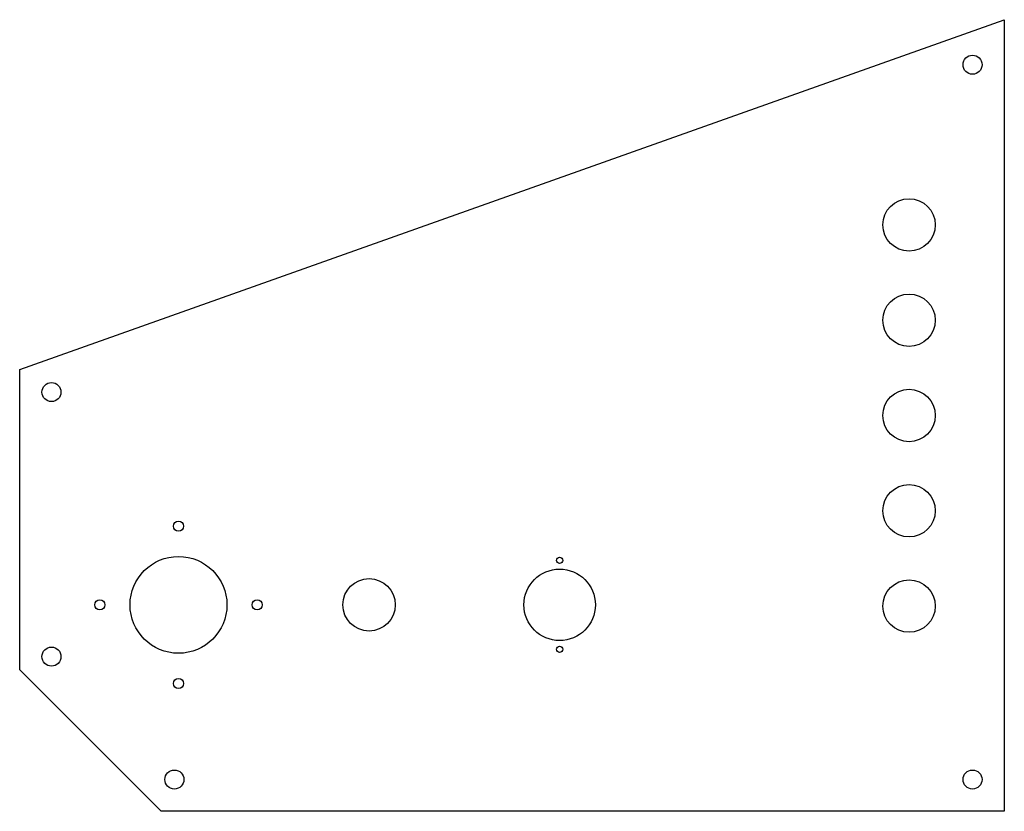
# Model space of a CAD drawing. Header units: millimetres. Extents: x -155 to 155, y -125 to 124.
import ezdxf

# ---------------------------------------------------------------- set-up
doc = ezdxf.new("R2010")
doc.units = ezdxf.units.MM

msp = doc.modelspace()

# ---------------------------------------------------------------- linework, layer by layer
at = {"color": 7, "linetype": 'Continuous', "lineweight": 25}
for p, q in [((-155, 14.05), (155, 124.23)), ((155, 124.23), (155, -125)), ((-155, -80.45), (-155, 14.05)), ((-110.45, -125), (-155, -80.45)), ((155, -125), (-110.45, -125))]:
    msp.add_line(p, q, dxfattribs=at)
for centre, radius in [((145, 110.07), 3), ((125, 59.62), 8.25), ((125, 29.62), 8.25), ((-145, 6.99), 3), ((125, -0.38), 8.25), ((125, -30.38), 8.25), ((-105, -35.25), 1.6), ((-105, -60), 15.25), ((15, -46), 1), ((15, -60), 11.25), ((-45, -60), 8.25), ((125, -60.38), 8.25), ((-129.75, -60), 1.6), ((-80.25, -60), 1.6), ((-145, -76.31), 3), ((15, -74), 1), ((-105, -84.75), 1.6), ((-106.31, -115), 3), ((145, -115), 3)]:
    msp.add_circle(centre, radius, dxfattribs=at)

doc.saveas('drawing.dxf')
